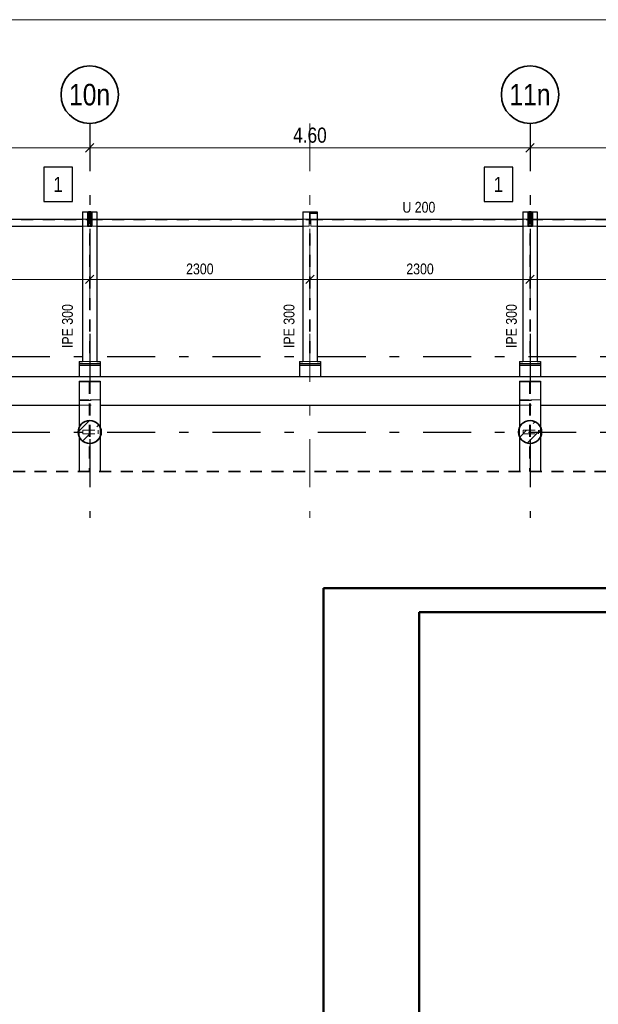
# Model space of a CAD drawing. Header units: millimetres. Extents: x -39 to 84, y 0 to 66.
# Tile 55 of 92: x -3 to 3, y 38 to 48. Entities that reach past the tile are written whole.
import ezdxf
from ezdxf.enums import TextEntityAlignment as Align

# ---------------------------------------------------------------- set-up
doc = ezdxf.new("R2010")
doc.units = ezdxf.units.MM
doc.linetypes.add('DASHDOTX2', pattern=[2, 1, -0.5, 0, -0.5])
doc.linetypes.add('HIDDEN', pattern=[0.375, 0.25, -0.125])
for name, color, linetype, lineweight in [('Achsen', 7, 'Continuous', 20), ('Geschnittene Kanten', 7, 'Continuous', 20), ('Schraffuren', 7, 'Continuous', 20)]:
    doc.layers.add(name, color=color, linetype=linetype, lineweight=lineweight)
doc.styles.add('Arial Narrow', font='ARIALN.TTF')
doc.dimstyles.new('Arch_Strakon_dimstyle', dxfattribs={"dimtxt": 15.75, "dimasz": 1, "dimexe": 1.25, "dimexo": 0.0625, "dimgap": 1, "dimtad": 0, "dimdec": 5, "dimzin": 12, "dimdsep": 46, "dimtxsty": 'Arial Narrow', "dimblk": 'Arrowhead_Tick', "dimsah": 1, "dimcen": 0, "dimse1": 1, "dimse2": 1, "dimclrd": 6, "dimclrt": 2, "dimazin": 0, "dimtfac": 1, "dimtdec": 4, "dimtmove": 0, "dimatfit": 3, "dimldrblk": 'NONE', "dimfxl": 1, "dimtvp": 1, "dimtolj": 1, "dimtzin": 0, "dimlwd": 13, "dimarcsym": 2})
pattern_1 = [(45, (0, 0), (-0.1414214, 0.1414214), [0.15, -0.1]), (45, (-0.07071, 0.07071), (-0.1414214, 0.1414214), [])]

# ---------------------------------------------------------------- blocks, each defined once
blk = doc.blocks.new('Arrowhead_Tick')
at = {"color": 0, "linetype": 'Continuous', "lineweight": -2}
for p, q in [((0, 20), (0, -10)), ((-1, 0), (0, 0)), ((10, 0), (0, 0))]:
    blk.add_line(p, q, dxfattribs=at)
at = {"color": 2, "linetype": 'Continuous', "lineweight": 35}
blk.add_line((4.4, 4.4), (-4.4, -4.4), dxfattribs=at)
blk = doc.blocks.new('*D154')
at = {"layer": 'Achsen', "color": 6, "linetype": 'Continuous', "lineweight": 13}
blk.add_line((-7.031, 46.65), (-2.451, 46.65), dxfattribs=at)
at = {"layer": 'Defpoints', "color": 0}
for p in [(-7.041, 46.905), (-2.441, 46.905), (-2.441, 46.65)]:
    blk.add_point(p, dxfattribs=at)
at = {"layer": 'Achsen', "color": 6, "lineweight": 13, "xscale": 0.01, "yscale": 0.01, "zscale": 0.01}
blk.add_blockref('Arrowhead_Tick', (-2.441, 46.65), dxfattribs=at)
at = {"layer": 'Achsen', "color": 6, "lineweight": 13, "xscale": 0.01, "yscale": 0.01, "zscale": 0.01, "rotation": 180}
blk.add_blockref('Arrowhead_Tick', (-7.041, 46.65), dxfattribs=at)
at = {"layer": 'Achsen', "color": 2, "lineweight": 35, "insert": (-4.741, 46.781), "char_height": 0.1575, "attachment_point": 5, "style": 'Arial Narrow'}
blk.add_mtext('\\A1;4.60', dxfattribs=at)
blk = doc.blocks.new('_None')
blk = doc.blocks.new('*D155')
at = {"layer": 'Achsen', "color": 6, "linetype": 'Continuous', "lineweight": 13}
blk.add_line((-2.431, 46.65), (2.149, 46.65), dxfattribs=at)
at = {"layer": 'Defpoints', "color": 0}
for p in [(-2.441, 46.905), (2.159, 46.905), (2.159, 46.65)]:
    blk.add_point(p, dxfattribs=at)
at = {"layer": 'Achsen', "color": 6, "lineweight": 13, "xscale": 0.01, "yscale": 0.01, "zscale": 0.01}
blk.add_blockref('Arrowhead_Tick', (2.159, 46.65), dxfattribs=at)
at = {"layer": 'Achsen', "color": 6, "lineweight": 13, "xscale": 0.01, "yscale": 0.01, "zscale": 0.01, "rotation": 180}
blk.add_blockref('Arrowhead_Tick', (-2.441, 46.65), dxfattribs=at)
at = {"layer": 'Achsen', "color": 2, "lineweight": 35, "insert": (-0.141, 46.781), "char_height": 0.1575, "attachment_point": 5, "style": 'Arial Narrow'}
blk.add_mtext('\\A1;4.60', dxfattribs=at)
blk = doc.blocks.new('*D156')
at = {"layer": 'Achsen', "color": 6, "linetype": 'Continuous', "lineweight": 13}
blk.add_line((2.169, 46.65), (6.339, 46.65), dxfattribs=at)
at = {"layer": 'Defpoints', "color": 0}
for p in [(2.159, 46.905), (6.349, 46.905), (6.349, 46.65)]:
    blk.add_point(p, dxfattribs=at)
at = {"layer": 'Achsen', "color": 6, "lineweight": 13, "xscale": 0.01, "yscale": 0.01, "zscale": 0.01}
blk.add_blockref('Arrowhead_Tick', (6.349, 46.65), dxfattribs=at)
at = {"layer": 'Achsen', "color": 6, "lineweight": 13, "xscale": 0.01, "yscale": 0.01, "zscale": 0.01, "rotation": 180}
blk.add_blockref('Arrowhead_Tick', (2.159, 46.65), dxfattribs=at)
at = {"layer": 'Achsen', "color": 2, "lineweight": 35, "insert": (4.254, 46.781), "char_height": 0.1575, "attachment_point": 5, "style": 'Arial Narrow'}
blk.add_mtext('\\A1;4.19', dxfattribs=at)
blk = doc.blocks.new('*D172')
at = {"color": 6, "linetype": 'Continuous', "lineweight": 13}
blk.add_line((-4.731, 45.276), (-2.451, 45.276), dxfattribs=at)
at = {"layer": 'Defpoints', "color": 0}
for p in [(-4.741, 46.905), (-2.441, 46.905), (-2.441, 45.276)]:
    blk.add_point(p, dxfattribs=at)
at = {"color": 6, "lineweight": 13, "xscale": 0.01, "yscale": 0.01, "zscale": 0.01}
blk.add_blockref('Arrowhead_Tick', (-2.441, 45.276), dxfattribs=at)
at = {"color": 6, "lineweight": 13, "xscale": 0.01, "yscale": 0.01, "zscale": 0.01, "rotation": 180}
blk.add_blockref('Arrowhead_Tick', (-4.741, 45.276), dxfattribs=at)
at = {"color": 3, "lineweight": 35, "insert": (-3.591, 45.384), "char_height": 0.1125, "attachment_point": 5, "style": 'Arial Narrow'}
blk.add_mtext('\\A1;2300', dxfattribs=at)
blk = doc.blocks.new('*D173')
at = {"color": 6, "linetype": 'Continuous', "lineweight": 13}
blk.add_line((-2.431, 45.276), (-0.151, 45.276), dxfattribs=at)
at = {"layer": 'Defpoints', "color": 0}
for p in [(-2.441, 46.905), (-0.141, 46.905), (-0.141, 45.276)]:
    blk.add_point(p, dxfattribs=at)
at = {"color": 6, "lineweight": 13, "xscale": 0.01, "yscale": 0.01, "zscale": 0.01}
blk.add_blockref('Arrowhead_Tick', (-0.141, 45.276), dxfattribs=at)
at = {"color": 6, "lineweight": 13, "xscale": 0.01, "yscale": 0.01, "zscale": 0.01, "rotation": 180}
blk.add_blockref('Arrowhead_Tick', (-2.441, 45.276), dxfattribs=at)
at = {"color": 3, "lineweight": 35, "insert": (-1.291, 45.384), "char_height": 0.1125, "attachment_point": 5, "style": 'Arial Narrow'}
blk.add_mtext('\\A1;2300', dxfattribs=at)
blk = doc.blocks.new('*D174')
at = {"color": 6, "linetype": 'Continuous', "lineweight": 13}
blk.add_line((-0.131, 45.276), (2.149, 45.276), dxfattribs=at)
at = {"layer": 'Defpoints', "color": 0}
for p in [(-0.141, 46.905), (2.159, 46.905), (2.159, 45.276)]:
    blk.add_point(p, dxfattribs=at)
at = {"color": 6, "lineweight": 13, "xscale": 0.01, "yscale": 0.01, "zscale": 0.01}
blk.add_blockref('Arrowhead_Tick', (2.159, 45.276), dxfattribs=at)
at = {"color": 6, "lineweight": 13, "xscale": 0.01, "yscale": 0.01, "zscale": 0.01, "rotation": 180}
blk.add_blockref('Arrowhead_Tick', (-0.141, 45.276), dxfattribs=at)
at = {"color": 3, "lineweight": 35, "insert": (1.009, 45.384), "char_height": 0.1125, "attachment_point": 5, "style": 'Arial Narrow'}
blk.add_mtext('\\A1;2300', dxfattribs=at)
blk = doc.blocks.new('*D175')
at = {"color": 6, "linetype": 'Continuous', "lineweight": 13}
blk.add_line((2.169, 45.276), (4.449, 45.276), dxfattribs=at)
at = {"layer": 'Defpoints', "color": 0}
for p in [(2.159, 46.905), (4.459, 46.905), (4.459, 45.276)]:
    blk.add_point(p, dxfattribs=at)
at = {"color": 6, "lineweight": 13, "xscale": 0.01, "yscale": 0.01, "zscale": 0.01}
blk.add_blockref('Arrowhead_Tick', (4.459, 45.276), dxfattribs=at)
at = {"color": 6, "lineweight": 13, "xscale": 0.01, "yscale": 0.01, "zscale": 0.01, "rotation": 180}
blk.add_blockref('Arrowhead_Tick', (2.159, 45.276), dxfattribs=at)
at = {"color": 3, "lineweight": 35, "insert": (3.309, 45.384), "char_height": 0.1125, "attachment_point": 5, "style": 'Arial Narrow'}
blk.add_mtext('\\A1;2300', dxfattribs=at)

msp = doc.modelspace()

# ---------------------------------------------------------------- hatches: boundary and pattern name
at = {"layer": 'Schraffuren', "lineweight": 13, "true_color": 0x91ffff}
for points in [[(-2.4282202, 45.9811595), (-2.4282202, 45.8311595), (-2.4532202, 45.8311595), (-2.4532202, 45.9811595)], [(2.1717798, 45.9811595), (2.1717798, 45.8311595), (2.1467798, 45.8311595), (2.1467798, 45.9811595)]]:
    msp.add_hatch(color=131, dxfattribs=at).paths.add_polyline_path(points)
at = {"layer": 'Schraffuren', "lineweight": 13}
h = msp.add_hatch(dxfattribs=at)
h.set_pattern_fill('bB', color=6, scale=0.01, angle=45, style=0, pattern_type=2)
h.set_pattern_definition(pattern_1)
h.paths.add_polyline_path([(-2.3210798, 43.681306), (-2.3211195, 43.6843958), (-2.3212389, 43.6874835), (-2.3214377, 43.6905671), (-2.3217158, 43.6936445), (-2.322073, 43.6967138), (-2.3225092, 43.6997729), (-2.323024, 43.7028197), (-2.3236171, 43.7058523), (-2.324288, 43.7088686), (-2.3250364, 43.7118666), (-2.3258618, 43.7148443), (-2.3267635, 43.7177998), (-2.3277411, 43.7207311), (-2.3287937, 43.7236363), (-2.3299209, 43.7265134), (-2.3311217, 43.7293605), (-2.3323955, 43.7321758), (-2.3337413, 43.7349573), (-2.3351583, 43.7377032), (-2.3366455, 43.7404118), (-2.338202, 43.7430812), (-2.3398267, 43.7457096), (-2.3415185, 43.7482953), (-2.3432764, 43.7508366), (-2.3450991, 43.7533317), (-2.3469854, 43.7557792), (-2.3489341, 43.7581772), (-2.3509439, 43.7605243), (-2.3530135, 43.7628188), (-2.3551415, 43.7650593), (-2.3573265, 43.7672443), (-2.359567, 43.7693723), (-2.3618615, 43.7714419), (-2.3642086, 43.7734517), (-2.3666066, 43.7754004), (-2.369054, 43.7772867), (-2.3715492, 43.7791094), (-2.3740905, 43.7808673), (-2.3766762, 43.7825591), (-2.3793046, 43.7841838), (-2.381974, 43.7857403), (-2.3846826, 43.7872275), (-2.3874285, 43.7886445), (-2.39021, 43.7899903), (-2.3930253, 43.7912641), (-2.3958724, 43.7924649), (-2.3987495, 43.793592), (-2.4016547, 43.7946447), (-2.404586, 43.7956223), (-2.4075415, 43.796524), (-2.4105192, 43.7973494), (-2.4135172, 43.7980978), (-2.4165335, 43.7987687), (-2.4195661, 43.7993618), (-2.4226129, 43.7998766), (-2.425672, 43.8003127), (-2.4287412, 43.80067), (-2.4318187, 43.8009481), (-2.4349023, 43.8011469), (-2.43799, 43.8012662), (-2.4410798, 43.801306), (-2.4441695, 43.8012662), (-2.4472572, 43.8011469), (-2.4503408, 43.8009481), (-2.4534183, 43.80067), (-2.4564876, 43.8003127), (-2.4595466, 43.7998766), (-2.4625935, 43.7993618), (-2.465626, 43.7987687), (-2.4686423, 43.7980978), (-2.4716403, 43.7973494), (-2.474618, 43.796524), (-2.4775735, 43.7956223), (-2.4805048, 43.7946447), (-2.48341, 43.793592), (-2.4862871, 43.7924649), (-2.4891342, 43.7912641), (-2.4919495, 43.7899903), (-2.494731, 43.7886445), (-2.497477, 43.7872275), (-2.5001855, 43.7857403), (-2.5028549, 43.7841838), (-2.5054833, 43.7825591), (-2.508069, 43.7808673), (-2.5106103, 43.7791094), (-2.5131055, 43.7772867), (-2.5155529, 43.7754004), (-2.5179509, 43.7734517), (-2.520298, 43.7714419), (-2.5225926, 43.7693723), (-2.5248331, 43.7672443), (-2.527018, 43.7650593), (-2.529146, 43.7628188), (-2.5312156, 43.7605243), (-2.5332254, 43.7581772), (-2.5351741, 43.7557792), (-2.5370605, 43.7533317), (-2.5388832, 43.7508366), (-2.540641, 43.7482953), (-2.5423328, 43.7457096), (-2.5439575, 43.7430812), (-2.545514, 43.7404118), (-2.5470012, 43.7377032), (-2.5484182, 43.7349573), (-2.549764, 43.7321758), (-2.5510378, 43.7293605), (-2.5522386, 43.7265134), (-2.5533658, 43.7236363), (-2.5544185, 43.7207311), (-2.555396, 43.7177998), (-2.5562977, 43.7148443), (-2.5571231, 43.7118666), (-2.5578715, 43.7088686), (-2.5585424, 43.7058523), (-2.5591355, 43.7028197), (-2.5596503, 43.6997729), (-2.5600865, 43.6967138), (-2.5604437, 43.6936445), (-2.5607219, 43.6905671), (-2.5609207, 43.6874835), (-2.56104, 43.6843958), (-2.5610798, 43.681306), (-2.56104, 43.6782163), (-2.5609207, 43.6751286), (-2.5607219, 43.672045), (-2.5604437, 43.6689675), (-2.5600865, 43.6658982), (-2.5596503, 43.6628392), (-2.5591355, 43.6597923), (-2.5585424, 43.6567598), (-2.5578715, 43.6537435), (-2.5571231, 43.6507455), (-2.5562977, 43.6477677), (-2.555396, 43.6448122), (-2.5544185, 43.6418809), (-2.5533658, 43.6389758), (-2.5522386, 43.6360987), (-2.5510378, 43.6332516), (-2.549764, 43.6304363), (-2.5484182, 43.6276548), (-2.5470012, 43.6249088), (-2.545514, 43.6222003), (-2.5439575, 43.6195309), (-2.5423328, 43.6169025), (-2.540641, 43.6143168), (-2.5388832, 43.6117755), (-2.5370605, 43.6092803), (-2.5351741, 43.6068329), (-2.5332254, 43.6044348), (-2.5312156, 43.6020878), (-2.529146, 43.5997932), (-2.527018, 43.5975527), (-2.5248331, 43.5953678), (-2.5225926, 43.5932398), (-2.520298, 43.5911702), (-2.5179509, 43.5891604), (-2.5155529, 43.5872116), (-2.5131055, 43.5853253), (-2.5106103, 43.5835026), (-2.508069, 43.5817448), (-2.5054833, 43.580053), (-2.5028549, 43.5784283), (-2.5001855, 43.5768718), (-2.497477, 43.5753846), (-2.494731, 43.5739676), (-2.4919495, 43.5726218), (-2.4891342, 43.571348), (-2.4862871, 43.5701471), (-2.48341, 43.56902), (-2.4805048, 43.5679673), (-2.4775735, 43.5669898), (-2.474618, 43.566088), (-2.4716403, 43.5652627), (-2.4686423, 43.5645143), (-2.465626, 43.5638433), (-2.4625935, 43.5632503), (-2.4595466, 43.5627355), (-2.4564876, 43.5622993), (-2.4534183, 43.561942), (-2.4503408, 43.5616639), (-2.4472572, 43.5614651), (-2.4441695, 43.5613458), (-2.4410798, 43.561306), (-2.43799, 43.5613458), (-2.4349023, 43.5614651), (-2.4318187, 43.5616639), (-2.4287412, 43.561942), (-2.425672, 43.5622993), (-2.4226129, 43.5627355), (-2.4195661, 43.5632503), (-2.4165335, 43.5638433), (-2.4135172, 43.5645143), (-2.4105192, 43.5652627), (-2.4075415, 43.566088), (-2.404586, 43.5669898), (-2.4016547, 43.5679673), (-2.3987495, 43.56902), (-2.3958724, 43.5701471), (-2.3930253, 43.571348), (-2.39021, 43.5726218), (-2.3874285, 43.5739676), (-2.3846826, 43.5753846), (-2.381974, 43.5768718), (-2.3793046, 43.5784283), (-2.3766762, 43.580053), (-2.3740905, 43.5817448), (-2.3715492, 43.5835026), (-2.369054, 43.5853253), (-2.3666066, 43.5872116), (-2.3642086, 43.5891604), (-2.3618615, 43.5911702), (-2.359567, 43.5932398), (-2.3573265, 43.5953678), (-2.3551415, 43.5975527), (-2.3530135, 43.5997932), (-2.3509439, 43.6020878), (-2.3489341, 43.6044348), (-2.3469854, 43.6068329), (-2.3450991, 43.6092803), (-2.3432764, 43.6117755), (-2.3415185, 43.6143168), (-2.3398267, 43.6169025), (-2.338202, 43.6195309), (-2.3366455, 43.6222003), (-2.3351583, 43.6249088), (-2.3337413, 43.6276548), (-2.3323955, 43.6304363), (-2.3311217, 43.6332516), (-2.3299209, 43.6360987), (-2.3287937, 43.6389758), (-2.3277411, 43.6418809), (-2.3267635, 43.6448122), (-2.3258618, 43.6477677), (-2.3250364, 43.6507455), (-2.324288, 43.6537435), (-2.3236171, 43.6567598), (-2.323024, 43.6597923), (-2.3225092, 43.6628392), (-2.322073, 43.6658982), (-2.3217158, 43.6689675), (-2.3214377, 43.672045), (-2.3212389, 43.6751286), (-2.3211195, 43.6782163)])
h = msp.add_hatch(dxfattribs=at)
h.set_pattern_fill('bB', color=6, scale=0.01, angle=45, style=0, pattern_type=2)
h.set_pattern_definition(pattern_1)
h.paths.add_polyline_path([(2.278928, 43.681306), (2.2788882, 43.6843958), (2.2787689, 43.6874835), (2.2785701, 43.6905671), (2.278292, 43.6936445), (2.2779347, 43.6967138), (2.2774986, 43.6997729), (2.2769838, 43.7028197), (2.2763907, 43.7058523), (2.2757197, 43.7088686), (2.2749713, 43.7118666), (2.274146, 43.7148443), (2.2732442, 43.7177998), (2.2722667, 43.7207311), (2.271214, 43.7236363), (2.2700869, 43.7265134), (2.268886, 43.7293605), (2.2676123, 43.7321758), (2.2662665, 43.7349573), (2.2648495, 43.7377032), (2.2633622, 43.7404118), (2.2618058, 43.7430812), (2.2601811, 43.7457096), (2.2584892, 43.7482953), (2.2567314, 43.7508366), (2.2549087, 43.7533317), (2.2530224, 43.7557792), (2.2510737, 43.7581772), (2.2490638, 43.7605243), (2.2469942, 43.7628188), (2.2448663, 43.7650593), (2.2426813, 43.7672443), (2.2404408, 43.7693723), (2.2381463, 43.7714419), (2.2357992, 43.7734517), (2.2334011, 43.7754004), (2.2309537, 43.7772867), (2.2284585, 43.7791094), (2.2259172, 43.7808673), (2.2233315, 43.7825591), (2.2207031, 43.7841838), (2.2180338, 43.7857403), (2.2153252, 43.7872275), (2.2125793, 43.7886445), (2.2097977, 43.7899903), (2.2069825, 43.7912641), (2.2041354, 43.7924649), (2.2012583, 43.793592), (2.1983531, 43.7946447), (2.1954218, 43.7956223), (2.1924663, 43.796524), (2.1894885, 43.7973494), (2.1864905, 43.7980978), (2.1834743, 43.7987687), (2.1804417, 43.7993618), (2.1773949, 43.7998766), (2.1743358, 43.8003127), (2.1712665, 43.80067), (2.1681891, 43.8009481), (2.1651055, 43.8011469), (2.1620178, 43.8012662), (2.158928, 43.801306), (2.1558383, 43.8012662), (2.1527506, 43.8011469), (2.1496669, 43.8009481), (2.1465895, 43.80067), (2.1435202, 43.8003127), (2.1404611, 43.7998766), (2.1374143, 43.7993618), (2.1343818, 43.7987687), (2.1313655, 43.7980978), (2.1283675, 43.7973494), (2.1253897, 43.796524), (2.1224342, 43.7956223), (2.1195029, 43.7946447), (2.1165978, 43.793592), (2.1137207, 43.7924649), (2.1108735, 43.7912641), (2.1080583, 43.7899903), (2.1052767, 43.7886445), (2.1025308, 43.7872275), (2.0998222, 43.7857403), (2.0971529, 43.7841838), (2.0945245, 43.7825591), (2.0919388, 43.7808673), (2.0893975, 43.7791094), (2.0869023, 43.7772867), (2.0844549, 43.7754004), (2.0820568, 43.7734517), (2.0797097, 43.7714419), (2.0774152, 43.7693723), (2.0751747, 43.7672443), (2.0729897, 43.7650593), (2.0708618, 43.7628188), (2.0687922, 43.7605243), (2.0667823, 43.7581772), (2.0648336, 43.7557792), (2.0629473, 43.7533317), (2.0611246, 43.7508366), (2.0593668, 43.7482953), (2.0576749, 43.7457096), (2.0560502, 43.7430812), (2.0544938, 43.7404118), (2.0530065, 43.7377032), (2.0515896, 43.7349573), (2.0502437, 43.7321758), (2.04897, 43.7293605), (2.0477691, 43.7265134), (2.046642, 43.7236363), (2.0455893, 43.7207311), (2.0446118, 43.7177998), (2.04371, 43.7148443), (2.0428847, 43.7118666), (2.0421363, 43.7088686), (2.0414653, 43.7058523), (2.0408722, 43.7028197), (2.0403575, 43.6997729), (2.0399213, 43.6967138), (2.039564, 43.6936445), (2.0392859, 43.6905671), (2.0390871, 43.6874835), (2.0389678, 43.6843958), (2.038928, 43.681306), (2.0389678, 43.6782163), (2.0390871, 43.6751286), (2.0392859, 43.672045), (2.039564, 43.6689675), (2.0399213, 43.6658982), (2.0403575, 43.6628392), (2.0408722, 43.6597923), (2.0414653, 43.6567598), (2.0421363, 43.6537435), (2.0428847, 43.6507455), (2.04371, 43.6477677), (2.0446118, 43.6448122), (2.0455893, 43.6418809), (2.046642, 43.6389758), (2.0477691, 43.6360987), (2.04897, 43.6332516), (2.0502437, 43.6304363), (2.0515896, 43.6276548), (2.0530065, 43.6249088), (2.0544938, 43.6222003), (2.0560502, 43.6195309), (2.0576749, 43.6169025), (2.0593668, 43.6143168), (2.0611246, 43.6117755), (2.0629473, 43.6092803), (2.0648336, 43.6068329), (2.0667823, 43.6044348), (2.0687922, 43.6020878), (2.0708618, 43.5997932), (2.0729897, 43.5975527), (2.0751747, 43.5953678), (2.0774152, 43.5932398), (2.0797097, 43.5911702), (2.0820568, 43.5891604), (2.0844549, 43.5872116), (2.0869023, 43.5853253), (2.0893975, 43.5835026), (2.0919388, 43.5817448), (2.0945245, 43.580053), (2.0971529, 43.5784283), (2.0998222, 43.5768718), (2.1025308, 43.5753846), (2.1052767, 43.5739676), (2.1080583, 43.5726218), (2.1108735, 43.571348), (2.1137207, 43.5701471), (2.1165978, 43.56902), (2.1195029, 43.5679673), (2.1224342, 43.5669898), (2.1253897, 43.566088), (2.1283675, 43.5652627), (2.1313655, 43.5645143), (2.1343818, 43.5638433), (2.1374143, 43.5632503), (2.1404611, 43.5627355), (2.1435202, 43.5622993), (2.1465895, 43.561942), (2.1496669, 43.5616639), (2.1527506, 43.5614651), (2.1558383, 43.5613458), (2.158928, 43.561306), (2.1620178, 43.5613458), (2.1651055, 43.5614651), (2.1681891, 43.5616639), (2.1712665, 43.561942), (2.1743358, 43.5622993), (2.1773949, 43.5627355), (2.1804417, 43.5632503), (2.1834743, 43.5638433), (2.1864905, 43.5645143), (2.1894885, 43.5652627), (2.1924663, 43.566088), (2.1954218, 43.5669898), (2.1983531, 43.5679673), (2.2012583, 43.56902), (2.2041354, 43.5701471), (2.2069825, 43.571348), (2.2097977, 43.5726218), (2.2125793, 43.5739676), (2.2153252, 43.5753846), (2.2180338, 43.5768718), (2.2207031, 43.5784283), (2.2233315, 43.580053), (2.2259172, 43.5817448), (2.2284585, 43.5835026), (2.2309537, 43.5853253), (2.2334011, 43.5872116), (2.2357992, 43.5891604), (2.2381463, 43.5911702), (2.2404408, 43.5932398), (2.2426813, 43.5953678), (2.2448663, 43.5975527), (2.2469942, 43.5997932), (2.2490638, 43.6020878), (2.2510737, 43.6044348), (2.2530224, 43.6068329), (2.2549087, 43.6092803), (2.2567314, 43.6117755), (2.2584892, 43.6143168), (2.2601811, 43.6169025), (2.2618058, 43.6195309), (2.2633622, 43.6222003), (2.2648495, 43.6249088), (2.2662665, 43.6276548), (2.2676123, 43.6304363), (2.268886, 43.6332516), (2.2700869, 43.6360987), (2.271214, 43.6389758), (2.2722667, 43.6418809), (2.2732442, 43.6448122), (2.274146, 43.6477677), (2.2749713, 43.6507455), (2.2757197, 43.6537435), (2.2763907, 43.6567598), (2.2769838, 43.6597923), (2.2774986, 43.6628392), (2.2779347, 43.6658982), (2.278292, 43.6689675), (2.2785701, 43.672045), (2.2787689, 43.6751286), (2.2788882, 43.6782163)])

# ---------------------------------------------------------------- linework, layer by layer
at = {"color": 6, "linetype": 'Continuous', "lineweight": 13}
msp.add_line((-34.8615268, 47.9879478), (6.8992614, 47.9879478), dxfattribs=at)
at = {"color": 3, "linetype": 'Continuous', "lineweight": 25}
for p, q in [((-2.6227124, 46.4465041), (-2.9219374, 46.4465041)), ((-2.9219374, 46.4465041), (-2.9219374, 46.0890041)), ((-2.6227124, 46.0890041), (-2.6227124, 46.4465041)), ((1.976932, 46.4465041), (1.677707, 46.4465041)), ((1.677707, 46.4465041), (1.677707, 46.0890041)), ((1.976932, 46.0890041), (1.976932, 46.4465041)), ((-2.9219374, 46.0890041), (-2.6227124, 46.0890041)), ((1.677707, 46.0890041), (1.976932, 46.0890041))]:
    msp.add_line(p, q, dxfattribs=at)
at = {"color": 2, "linetype": 'Continuous', "lineweight": 35}
for p, q in [((-2.4532202, 45.9811595), (-2.4282202, 45.9811595)), ((-2.4532202, 45.9811595), (-2.4532202, 45.8311595)), ((-2.4282202, 45.9811595), (-2.4282202, 45.8311595)), ((2.1467798, 45.9811595), (2.1717798, 45.9811595)), ((2.1467798, 45.9811595), (2.1467798, 45.8311595)), ((2.1717798, 45.9811595), (2.1717798, 45.8311595)), ((-2.4532202, 45.8311595), (-2.4282202, 45.8311595)), ((2.1467798, 45.8311595), (2.1717798, 45.8311595))]:
    msp.add_line(p, q, dxfattribs=at)
at = {"color": 6, "linetype": 'HIDDEN', "lineweight": 13, "ltscale": 0.5}
for p, q in [((-2.444622, 45.9811595), (-2.444622, 44.4163094)), ((-2.437522, 45.9811595), (-2.437522, 44.4163094)), ((-0.144722, 45.9811595), (-0.144722, 44.4163094)), ((-0.137622, 45.9811595), (-0.137622, 44.4163094)), ((-0.137622, 45.9726595), (-0.073872, 45.9726595)), ((-0.113372, 45.9726595), (-0.113372, 45.9626595)), ((-0.106872, 45.9726595), (-0.106872, 45.9626595)), ((-0.100872, 45.9726595), (-0.100872, 45.9626595)), ((-0.094372, 45.9726595), (-0.094372, 45.9626595)), ((-0.073872, 45.9726595), (-0.073872, 45.9626595)), ((2.155378, 45.9811595), (2.155378, 44.4163094)), ((2.162478, 45.9811595), (2.162478, 44.4163094)), ((-4.732422, 45.8976595), (-2.449622, 45.8976595)), ((-2.516072, 45.9061595), (-2.449622, 45.9061595)), ((-2.463672, 45.9126595), (-2.453672, 45.9126595)), ((-2.463672, 45.8996595), (-2.453672, 45.8996595)), ((-2.449622, 45.9061595), (-2.449622, 45.8311595)), ((-2.432522, 45.9061595), (-2.366072, 45.9061595)), ((-2.432522, 45.9061595), (-2.432522, 45.8311595)), ((-2.432522, 45.8976595), (-0.149722, 45.8976595)), ((-2.427672, 45.9126595), (-2.417672, 45.9126595)), ((-2.427672, 45.8996595), (-2.417672, 45.8996595)), ((-0.216172, 45.9061595), (-0.149722, 45.9061595)), ((-0.149722, 45.9061595), (-0.149722, 45.8311595)), ((-0.137622, 45.9626595), (-0.073872, 45.9626595)), ((-0.132622, 45.9061595), (-0.066172, 45.9061595)), ((-0.132622, 45.9061595), (-0.132622, 45.8311595)), ((-0.132622, 45.8976595), (2.150378, 45.8976595)), ((2.083928, 45.9061595), (2.150378, 45.9061595)), ((2.1362798, 45.9126595), (2.1462798, 45.9126595)), ((2.1362798, 45.8996595), (2.1462798, 45.8996595)), ((2.150378, 45.9061595), (2.150378, 45.8311595)), ((2.167478, 45.9061595), (2.233928, 45.9061595)), ((2.167478, 45.9061595), (2.167478, 45.8311595)), ((2.167478, 45.8976595), (4.450378, 45.8976595)), ((2.1722798, 45.9126595), (2.1822798, 45.9126595)), ((2.1722798, 45.8996595), (2.1822798, 45.8996595)), ((-2.516072, 45.8311595), (-2.463672, 45.8311595)), ((-2.453672, 45.8311595), (-2.4532202, 45.8311595)), ((-2.4282202, 45.8311595), (-2.427672, 45.8311595)), ((-2.417672, 45.8311595), (-2.366072, 45.8311595)), ((-0.216172, 45.8311595), (-0.149722, 45.8311595)), ((-0.132622, 45.8311595), (-0.066172, 45.8311595)), ((2.083928, 45.8311595), (2.1362798, 45.8311595)), ((2.1462798, 45.8311595), (2.1467798, 45.8311595)), ((2.1717798, 45.8311595), (2.1722798, 45.8311595)), ((2.1822798, 45.8311595), (2.233928, 45.8311595)), ((-2.516072, 44.4163094), (-2.444622, 44.4163094)), ((-2.437522, 44.4163094), (-2.366072, 44.4163094)), ((-0.216172, 44.4163094), (-0.144722, 44.4163094)), ((-0.137622, 44.4163094), (-0.066172, 44.4163094)), ((2.083928, 44.4163094), (2.155378, 44.4163094)), ((2.162478, 44.4163094), (2.233928, 44.4163094)), ((-2.5515261, 44.2049728), (-2.4475261, 44.2049728)), ((-2.4475261, 44.2049728), (-2.4475261, 43.2676567)), ((-2.4355261, 44.2049728), (-2.3315261, 44.2049728)), ((-2.4355261, 44.2049728), (-2.4355261, 43.2676567)), ((2.0484739, 44.2049728), (2.1524739, 44.2049728)), ((2.1524739, 44.2049728), (2.1524739, 43.2676567)), ((2.1644739, 44.2049728), (2.2684739, 44.2049728)), ((2.1644739, 44.2049728), (2.1644739, 43.2676567)), ((-2.5515261, 44.0176426), (-2.4475261, 44.0176426)), ((-2.4355261, 44.0176426), (-2.3315261, 44.0176426)), ((2.0484739, 44.0176426), (2.1524739, 44.0176426)), ((2.1644739, 44.0176426), (2.2684739, 44.0176426)), ((-2.5515261, 44.0113094), (-2.3315261, 44.0113094)), ((-2.5515261, 43.9613472), (-2.3315261, 43.9613472)), ((2.0484739, 44.0113094), (2.2684739, 44.0113094)), ((2.0484739, 43.9613472), (2.2684739, 43.9613472)), ((-2.5515261, 43.7280124), (-2.5515261, 43.6345997)), ((-2.3315261, 43.7296823), (-2.3315261, 43.6329297)), ((2.0484739, 43.7279979), (2.0484739, 43.6346142)), ((2.2684739, 43.7296968), (2.2684739, 43.6329152)), ((-2.5146412, 43.7014635), (-2.3546412, 43.7014642)), ((-2.5146412, 43.701306), (-2.5146412, 43.661306)), ((-2.5146412, 43.661306), (-2.3546412, 43.661306)), ((-2.3546412, 43.701306), (-2.3546412, 43.661306)), ((2.0853665, 43.7014851), (2.2453665, 43.7014858)), ((2.0853665, 43.701306), (2.0853665, 43.661306)), ((2.0853665, 43.661306), (2.2453665, 43.661306)), ((2.2453665, 43.701306), (2.2453665, 43.661306))]:
    msp.add_line(p, q, dxfattribs=at)
at = {"color": 2, "linetype": 'HIDDEN', "lineweight": 35, "ltscale": 0.5}
msp.add_line((-34.0668972, 43.2676567), (7.1792202, 43.2676567), dxfattribs=at)
at = {"color": 4, "linetype": 'Continuous', "lineweight": 50}
for p, q in [((59.45, 42.05), (0, 42.05)), ((0, 42.05), (0, 0)), ((59.2, 41.8), (1, 41.8)), ((1, 41.8), (1, 0.25))]:
    msp.add_line(p, q, dxfattribs=at)
at = {"color": 2, "linetype": 'Continuous', "lineweight": 35}
for centre in [(-2.4410798, 43.681306), (2.158928, 43.681306)]:
    msp.add_circle(centre, 0.12, dxfattribs=at)
at = {"layer": 'Achsen', "color": 3, "linetype": 'DASHDOTX2', "lineweight": 25, "ltscale": 0.5}
for p, q in [((-2.4411296, 46.9053783), (-2.4411296, 42.7859854)), ((2.1588704, 46.9053783), (2.1588704, 42.7859854)), ((-37.4581296, 45.9062058), (8.7167657, 45.9062058)), ((-37.4581296, 44.4712058), (8.7167657, 44.4712058)), ((-37.4581296, 43.6812058), (8.7167657, 43.6812058))]:
    msp.add_line(p, q, dxfattribs=at)
at = {"layer": 'Achsen', "color": 9, "linetype": 'DASHDOTX2', "lineweight": 0, "ltscale": 0.5}
msp.add_line((-0.1411296, 46.9053783), (-0.1411296, 42.7859854), dxfattribs=at)
at = {"layer": 'Achsen', "color": 3, "linetype": 'Continuous', "lineweight": 25}
for p, q in [((-2.516072, 45.9811595), (-2.463672, 45.9811595)), ((-2.516072, 45.9811595), (-2.516072, 44.4163094)), ((-2.463672, 45.9811595), (-2.453672, 45.9811595)), ((-2.463672, 45.9811595), (-2.463672, 45.8311595)), ((-2.453672, 45.9811595), (-2.4532202, 45.9811595)), ((-2.453672, 45.9811595), (-2.453672, 45.8311595)), ((-2.4282202, 45.9811595), (-2.427672, 45.9811595)), ((-2.427672, 45.9811595), (-2.417672, 45.9811595)), ((-2.427672, 45.9811595), (-2.427672, 45.8311595)), ((-2.417672, 45.9811595), (-2.366072, 45.9811595)), ((-2.417672, 45.9811595), (-2.417672, 45.8311595)), ((-2.366072, 45.9811595), (-2.366072, 44.4163094)), ((-0.216172, 45.9811595), (-0.066172, 45.9811595)), ((-0.216172, 45.9811595), (-0.216172, 44.4163094)), ((-0.066172, 45.9811595), (-0.066172, 44.4163094)), ((2.083928, 45.9811595), (2.1362798, 45.9811595)), ((2.083928, 45.9811595), (2.083928, 44.4163094)), ((2.1362798, 45.9811595), (2.1462798, 45.9811595)), ((2.1362798, 45.9811595), (2.1362798, 45.8311595)), ((2.1462798, 45.9811595), (2.1467798, 45.9811595)), ((2.1462798, 45.9811595), (2.1462798, 45.8311595)), ((2.1717798, 45.9811595), (2.1722798, 45.9811595)), ((2.1722798, 45.9811595), (2.1822798, 45.9811595)), ((2.1722798, 45.9811595), (2.1722798, 45.8311595)), ((2.1822798, 45.9811595), (2.233928, 45.9811595)), ((2.1822798, 45.9811595), (2.1822798, 45.8311595)), ((2.233928, 45.9811595), (2.233928, 44.4163094)), ((-4.666172, 45.9061595), (-2.516072, 45.9061595)), ((-2.366072, 45.9061595), (-0.216172, 45.9061595)), ((-0.066172, 45.9061595), (2.083928, 45.9061595)), ((2.233928, 45.9061595), (4.383928, 45.9061595)), ((-4.666172, 45.8311595), (-2.516072, 45.8311595)), ((-2.463672, 45.8311595), (-2.453672, 45.8311595)), ((-2.427672, 45.8311595), (-2.417672, 45.8311595)), ((-2.366072, 45.8311595), (-0.216172, 45.8311595)), ((-0.066172, 45.8311595), (2.083928, 45.8311595)), ((2.1362798, 45.8311595), (2.1462798, 45.8311595)), ((2.1722798, 45.8311595), (2.1822798, 45.8311595)), ((2.233928, 45.8311595), (4.383928, 45.8311595)), ((-2.551104, 44.3813094), (-2.3311224, 44.3813094)), ((-2.551072, 44.4163094), (-2.516072, 44.4163094)), ((-2.551072, 44.4163094), (-2.551072, 44.3963094)), ((-2.551072, 44.3963094), (-2.331072, 44.3963094)), ((-2.551072, 44.3963094), (-2.551072, 44.3813094)), ((-2.551072, 44.3813094), (-2.551072, 44.261306)), ((-2.366072, 44.4163094), (-2.331072, 44.4163094)), ((-2.331072, 44.4163094), (-2.331072, 44.3963094)), ((-2.331072, 44.3963094), (-2.331072, 44.3813094)), ((-2.331072, 44.3813094), (-2.331072, 44.261306)), ((-0.251204, 44.3813094), (-0.0312224, 44.3813094)), ((-0.251172, 44.4163094), (-0.216172, 44.4163094)), ((-0.251172, 44.4163094), (-0.251172, 44.3963094)), ((-0.251172, 44.3963094), (-0.031172, 44.3963094)), ((-0.251172, 44.3963094), (-0.251172, 44.3813094)), ((-0.251172, 44.3813094), (-0.251172, 44.261306)), ((-0.066172, 44.4163094), (-0.031172, 44.4163094)), ((-0.031172, 44.4163094), (-0.031172, 44.3963094)), ((-0.031172, 44.3963094), (-0.031172, 44.3813094)), ((-0.031172, 44.3813094), (-0.031172, 44.261306)), ((2.048896, 44.3813094), (2.2688776, 44.3813094)), ((2.048928, 44.4163094), (2.083928, 44.4163094)), ((2.048928, 44.4163094), (2.048928, 44.3963094)), ((2.048928, 44.3963094), (2.268928, 44.3963094)), ((2.048928, 44.3963094), (2.048928, 44.3813094)), ((2.048928, 44.3813094), (2.048928, 44.261306)), ((2.233928, 44.4163094), (2.268928, 44.4163094)), ((2.268928, 44.4163094), (2.268928, 44.3963094)), ((2.268928, 44.3963094), (2.268928, 44.3813094)), ((2.268928, 44.3813094), (2.268928, 44.261306)), ((-34.8115268, 44.261306), (6.9292202, 44.261306)), ((-2.5515261, 44.211306), (-2.3315261, 44.211306)), ((-2.5515261, 44.211306), (-2.5515261, 43.7280124)), ((-2.3315261, 44.211306), (-2.3315261, 43.7296823)), ((2.0484739, 44.211306), (2.2684739, 44.211306)), ((2.0484739, 44.211306), (2.0484739, 43.7279979)), ((2.2684739, 44.211306), (2.2684739, 43.7296968)), ((-6.9315261, 43.9613472), (-2.5515261, 43.9613472)), ((-2.3315261, 43.9613472), (2.0484739, 43.9613472)), ((2.2684739, 43.9613472), (6.6292202, 43.9613472)), ((-2.5515261, 43.6345997), (-2.5515261, 43.2676567)), ((-2.3315261, 43.6329297), (-2.3315261, 43.2676567)), ((2.0484739, 43.6346142), (2.0484739, 43.2676567)), ((2.2684739, 43.6329152), (2.2684739, 43.2676567))]:
    msp.add_line(p, q, dxfattribs=at)
at = {"layer": 'Achsen', "color": 2, "linetype": 'Continuous', "lineweight": 35}
for centre in [(-2.4411296, 47.2053783), (2.1588704, 47.2053783)]:
    msp.add_circle(centre, 0.3, dxfattribs=at)

# ---------------------------------------------------------------- texts
at = {"color": 2, "lineweight": 35, "style": 'Arial Narrow'}
for p in [(-2.8219374, 46.1890041), (1.777707, 46.1890041)]:
    msp.add_text('1', height=0.1575, dxfattribs=at).set_placement(p)
at = {"layer": 'Achsen', "color": 4, "lineweight": 50, "style": 'Arial Narrow'}
for s, p in [('10n', (-2.4427296, 47.2053783)), ('11n', (2.1572704, 47.2053783))]:
    msp.add_text(s, height=0.225, dxfattribs=at).set_placement(p, align=Align.MIDDLE_CENTER)
at = {"layer": 'Geschnittene Kanten', "color": 3, "lineweight": 25, "style": 'Arial Narrow'}
msp.add_text('U 200', height=0.1125, dxfattribs=at).set_placement((0.8251699, 45.9729062))
for p in [(-2.6178161, 44.5586218), (-0.3032878, 44.5586218), (2.0199746, 44.5586218)]:
    msp.add_text('IPE 300', height=0.1125, rotation=90, dxfattribs=at).set_placement(p)

# ---------------------------------------------------------------- dimensions: what is measured, and where the dimension line sits
at = {"lineweight": 35}
for base, p1, p2, picture, middle in [((-2.4411296, 45.2764694), (-4.7411296, 46.9053783), (-2.4411296, 46.9053783), '*D172', (-3.5911296, 45.2764694)), ((-0.1411296, 45.2764694), (-2.4411296, 46.9053783), (-0.1411296, 46.9053783), '*D173', (-1.2911296, 45.2764694)), ((2.1588704, 45.2764694), (-0.1411296, 46.9053783), (2.1588704, 46.9053783), '*D174', (1.0088704, 45.2764694)), ((4.4588704, 45.2764694), (2.1588704, 46.9053783), (4.4588704, 46.9053783), '*D175', (3.3088704, 45.2764694))]:
    dim = msp.add_linear_dim(base=base, p1=p1, p2=p2, text='2300', dimstyle='Arch_Strakon_dimstyle', override={"dimscale": 0.01, "dimtxt": 11.25, "dimasz": 1, "dimgap": 5, "dimtad": 1, "dimjust": 0, "dimtih": 0, "dimtoh": 0, "dimdec": 3, "dimdsep": 46, "dimtxsty": 'Arial Narrow', "dimclrd": 6, "dimclrt": 3, "dimtix": 1, "dimtofl": 255, "dimtmove": 0, "dimatfit": 2, "dimfxl": 0, "dimfxlon": 0, "dimtvp": 44.444444, "dimlwd": 13}, dxfattribs=at)
    dim.commit()
    dim.dimension.update_dxf_attribs({"geometry": picture, "text_midpoint": middle, "dimtype": 160})
at = {"layer": 'Achsen', "lineweight": 35}
for base, p1, p2, text, picture, middle in [((-2.4411296, 46.6501491), (-7.0411296, 46.9053783), (-2.4411296, 46.9053783), '4.60', '*D154', (-4.7411296, 46.6501491)), ((2.1588704, 46.6501491), (-2.4411296, 46.9053783), (2.1588704, 46.9053783), '4.60', '*D155', (-0.1411296, 46.6501491)), ((6.3488704, 46.6501491), (2.1588704, 46.9053783), (6.3488704, 46.9053783), '4.19', '*D156', (4.2538704, 46.6501491))]:
    dim = msp.add_linear_dim(base=base, p1=p1, p2=p2, text=text, dimstyle='Arch_Strakon_dimstyle', override={"dimscale": 0.01, "dimtxt": 15.75, "dimasz": 1, "dimgap": 5, "dimtad": 1, "dimjust": 0, "dimtih": 0, "dimtoh": 0, "dimdec": 4, "dimdsep": 46, "dimtxsty": 'Arial Narrow', "dimclrd": 6, "dimclrt": 2, "dimtix": 1, "dimtofl": 255, "dimtmove": 0, "dimatfit": 2, "dimfxl": 0, "dimfxlon": 0, "dimtvp": 31.746032, "dimlwd": 13}, dxfattribs=at)
    dim.commit()
    dim.dimension.update_dxf_attribs({"geometry": picture, "text_midpoint": middle, "dimtype": 160})

doc.saveas('drawing.dxf')
